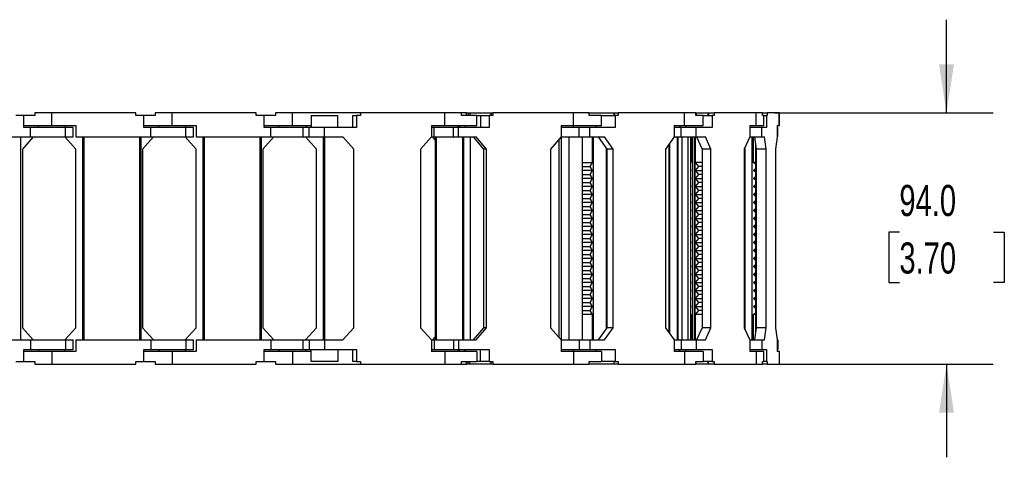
# Model space of a CAD drawing. Header units: millimetres. Extents: x 0 to 1537, y 0 to 1187.
# Tile 4 of 14: x 676 to 1044, y 687 to 851. Entities that reach past the tile are written whole.
import ezdxf

# ---------------------------------------------------------------- set-up
doc = ezdxf.new("R2010")
doc.units = ezdxf.units.MM
doc.header["$LTSCALE"] = 5.5
doc.layers.add('DIMENSIONS', color=140, linetype='Continuous', lineweight=25)
doc.styles.add('SLDTEXTSTYLE0', font='TXT', dxfattribs={"width": 0.7})
doc.dimstyles.new('SLDDIMSTYLE1', dxfattribs={"dimtxt": 11.869043, "dimasz": 18.161, "dimexe": 0, "dimexo": 0.0625, "dimgap": 2.967261, "dimtad": 0, "dimtih": 1, "dimtoh": 1, "dimdec": 1, "dimrnd": 1e-09, "dimzin": 4, "dimdsep": 46, "dimtxsty": 'SLDTEXTSTYLE0', "dimsah": 1, "dimcen": 0.09, "dimadec": 0, "dimazin": 1, "dimtfac": 1, "dimtdec": 1, "dimtmove": 0, "dimatfit": 0, "dimfxl": 0, "dimfrac": 2, "dimtolj": 1, "dimtzin": 12, "dimarcsym": 0})

# ---------------------------------------------------------------- blocks, each defined once
blk = doc.blocks.new('_D_4')
at = {"layer": 'DIMENSIONS'}
for p, q in [((1022.57, 816.35), (1022.57, 851.27)), ((958.37, 816.35), (1040.04, 816.35)), ((1004.94, 771.73), (1000.95, 771.73)), ((1000.95, 771.73), (1000.95, 752.87)), ((1040.21, 771.73), (1044.19, 771.73)), ((1044.19, 771.73), (1044.19, 752.87)), ((1000.95, 752.87), (1004.94, 752.87)), ((1044.19, 752.87), (1040.21, 752.87)), ((958.37, 722.35), (1040.04, 722.35)), ((1022.57, 722.35), (1022.57, 687.42))]:
    blk.add_line(p, q, dxfattribs=at)
for points in [[(1022.57, 816.35), (1025.37, 834.51), (1019.78, 834.51)], [(1022.57, 722.35), (1019.78, 704.19), (1025.37, 704.19)]]:
    blk.add_solid(points, dxfattribs=at)
at = {"layer": 'DIMENSIONS', "char_height": 11.642, "attachment_point": 1, "style": 'SLDTEXTSTYLE0'}
for s, insert in [('94.0', (1004.94, 789.4)), ('3.70', (1004.94, 767.88))]:
    blk.add_mtext(s, dxfattribs=dict(at, insert=insert))

msp = doc.modelspace()

# ---------------------------------------------------------------- linework, layer by layer
for p, q in [((677.36, 815.35), (674.36, 815.35)), ((677.36, 810.85), (677.36, 815.35)), ((677.36, 810.85), (677.36, 815.35)), ((677.36, 815.35), (677.36, 815.35)), ((681.56, 815.35), (677.36, 815.35)), ((681.56, 816.35), (681.56, 815.35)), ((687.86, 816.35), (681.56, 816.35)), ((687.86, 811.65), (687.86, 816.35)), ((719.36, 816.35), (687.86, 816.35)), ((719.36, 815.35), (719.36, 816.35)), ((722.36, 815.35), (719.36, 815.35)), ((722.36, 810.85), (722.36, 815.35)), ((722.36, 810.85), (722.36, 815.35)), ((722.36, 815.35), (722.36, 815.35)), ((726.56, 815.35), (722.36, 815.35)), ((726.56, 816.35), (726.56, 815.35)), ((732.86, 816.35), (726.56, 816.35)), ((732.86, 811.65), (732.86, 816.35)), ((764.36, 816.35), (732.86, 816.35)), ((764.36, 815.35), (764.36, 816.35)), ((767.36, 815.35), (764.36, 815.35)), ((767.36, 810.85), (767.36, 815.35)), ((767.36, 810.85), (767.36, 815.35)), ((767.36, 815.35), (767.36, 815.35)), ((771.56, 815.35), (767.36, 815.35)), ((771.56, 816.35), (771.56, 815.35)), ((777.86, 816.35), (771.56, 816.35)), ((777.86, 811.65), (777.86, 816.35)), ((803.34, 816.35), (777.86, 816.35)), ((784.84, 815.35), (784.84, 810.85)), ((784.84, 815.35), (794.84, 815.35)), ((794.84, 810.85), (794.84, 815.35)), ((800.33, 815.35), (800.33, 810.85)), ((800.33, 815.35), (801.84, 815.35)), ((801.84, 815.35), (801.84, 810.85)), ((803.34, 815.35), (801.84, 815.35)), ((803.34, 816.35), (803.34, 815.35)), ((834.84, 816.35), (803.34, 816.35)), ((834.84, 811.65), (834.84, 816.35)), ((841.14, 816.35), (834.84, 816.35)), ((842.95, 816.35), (841.14, 816.35)), ((841.14, 815.35), (841.14, 816.35)), ((846.84, 815.35), (841.14, 815.35)), ((842.95, 815.35), (842.95, 816.35)), ((842.95, 816.35), (843.66, 816.35)), ((843.66, 816.35), (843.66, 815.35)), ((843.66, 816.35), (844.28, 816.35)), ((844.28, 816.35), (844.28, 815.35)), ((844.28, 816.35), (852.16, 816.35)), ((846.84, 815.35), (848.22, 815.35)), ((846.84, 811.65), (846.84, 815.35)), ((848.22, 815.35), (848.22, 810.85)), ((848.22, 815.35), (851.45, 815.35)), ((851.45, 815.35), (851.45, 810.85)), ((852.89, 815.35), (851.45, 815.35)), ((852.16, 816.35), (852.16, 815.35)), ((852.16, 816.35), (852.18, 816.35)), ((852.18, 816.35), (852.18, 815.35)), ((852.18, 816.35), (852.89, 816.35)), ((852.89, 816.35), (852.89, 815.35)), ((883.09, 816.35), (852.89, 816.35)), ((883.09, 811.65), (883.09, 816.35)), ((888.86, 816.35), (883.09, 816.35)), ((888.86, 816.35), (898.12, 816.35)), ((888.86, 815.35), (888.86, 816.35)), ((893.53, 815.35), (888.86, 815.35)), ((893.53, 815.35), (898.59, 815.35)), ((893.53, 811.65), (893.53, 815.35)), ((898.12, 816.35), (898.12, 815.35)), ((898.12, 816.35), (898.22, 816.35)), ((898.22, 816.35), (898.22, 815.35)), ((898.22, 816.35), (899.77, 816.35)), ((898.59, 815.35), (898.59, 810.85)), ((899.77, 815.35), (898.59, 815.35)), ((899.77, 816.35), (899.77, 815.35)), ((924.5, 816.35), (899.77, 816.35)), ((924.5, 811.65), (924.5, 816.35)), ((928.84, 816.35), (924.5, 816.35)), ((928.84, 816.35), (928.91, 816.35)), ((928.84, 815.35), (928.84, 816.35)), ((931.58, 815.35), (928.84, 815.35)), ((928.91, 816.35), (928.91, 815.35)), ((928.91, 816.35), (928.93, 816.35)), ((928.93, 815.35), (928.93, 816.35)), ((928.93, 816.35), (933.25, 816.35)), ((931.58, 815.35), (934.92, 815.35)), ((931.58, 811.65), (931.58, 815.35)), ((933.25, 816.35), (933.25, 815.35)), ((933.25, 816.35), (933.5, 816.35)), ((933.5, 816.35), (933.5, 815.35)), ((933.5, 816.35), (935.67, 816.35)), ((934.92, 815.35), (934.92, 810.85)), ((935.67, 815.35), (934.92, 815.35)), ((935.67, 816.35), (935.67, 815.35)), ((951.38, 816.35), (935.67, 816.35)), ((951.38, 811.65), (951.38, 816.35)), ((953.69, 816.35), (951.38, 816.35)), ((953.69, 816.35), (955.45, 816.35)), ((953.69, 815.35), (953.69, 816.35)), ((954.18, 815.35), (953.69, 815.35)), ((954.18, 811.65), (954.18, 815.35)), ((954.18, 815.35), (955.23, 815.35)), ((955.23, 815.35), (955.23, 810.85)), ((955.45, 815.35), (955.23, 815.35)), ((955.45, 816.35), (955.45, 815.35)), ((959.91, 816.35), (955.45, 816.35)), ((959.91, 811.65), (959.91, 816.35)), ((960.12, 816.35), (959.91, 816.35)), ((960.12, 811.65), (960.12, 816.35)), ((677.36, 811.65), (687.86, 811.65)), ((679.86, 810.85), (677.36, 810.85)), ((679.86, 807.35), (679.86, 810.85)), ((692.96, 810.85), (679.86, 810.85)), ((682.86, 810.85), (682.86, 811.65)), ((687.86, 811.65), (696.86, 811.65)), ((692.86, 811.65), (692.86, 810.85)), ((692.96, 807.35), (692.96, 810.85)), ((695.86, 810.85), (692.96, 810.85)), ((695.86, 807.35), (695.86, 810.85)), ((696.86, 811.65), (696.86, 807.35)), ((722.36, 811.65), (732.86, 811.65)), ((724.86, 810.85), (722.36, 810.85)), ((724.86, 807.35), (724.86, 810.85)), ((737.96, 810.85), (724.86, 810.85)), ((727.86, 810.85), (727.86, 811.65)), ((732.86, 811.65), (741.86, 811.65)), ((737.86, 811.65), (737.86, 810.85)), ((737.96, 807.35), (737.96, 810.85)), ((740.86, 810.85), (737.96, 810.85)), ((740.86, 807.35), (740.86, 810.85)), ((741.86, 811.65), (741.86, 807.35)), ((767.36, 811.65), (777.86, 811.65)), ((769.86, 810.85), (767.36, 810.85)), ((769.86, 807.35), (769.86, 810.85)), ((781.84, 810.85), (769.86, 810.85)), ((772.86, 810.85), (772.86, 811.65)), ((777.86, 811.65), (784.84, 811.65)), ((781.84, 810.85), (781.84, 807.35)), ((784.09, 810.85), (781.84, 810.85)), ((782.86, 811.65), (782.86, 810.85)), ((784.09, 807.35), (784.09, 810.85)), ((789.84, 810.85), (784.09, 810.85)), ((789.84, 807.35), (789.84, 810.85)), ((801.84, 810.85), (789.84, 810.85)), ((829.94, 811.65), (829.94, 807.35)), ((829.94, 811.65), (834.84, 811.65)), ((830.04, 811.65), (830.04, 810.85)), ((830.91, 810.85), (830.04, 810.85)), ((830.91, 807.35), (830.91, 810.85)), ((838.1, 810.85), (830.91, 810.85)), ((834.84, 811.65), (846.84, 811.65)), ((838.1, 807.35), (838.1, 810.85)), ((839.95, 810.85), (838.1, 810.85)), ((839.84, 810.85), (839.84, 811.65)), ((839.95, 807.35), (839.95, 810.85)), ((851.45, 810.85), (839.95, 810.85)), ((840.07, 810.85), (840.07, 811.65)), ((840.36, 811.65), (840.36, 810.85)), ((842.53, 811.65), (842.53, 810.85)), ((878.4, 811.65), (878.4, 807.35)), ((878.4, 811.65), (883.09, 811.65)), ((885.15, 810.85), (878.4, 810.85)), ((883.02, 810.85), (883.02, 811.65)), ((883.09, 811.65), (893.53, 811.65)), ((885.15, 807.35), (885.15, 810.85)), ((889.18, 810.85), (885.15, 810.85)), ((889.18, 807.35), (889.18, 810.85)), ((898.59, 810.85), (889.18, 810.85)), ((891.53, 811.65), (891.53, 810.85)), ((920.65, 811.65), (920.65, 807.35)), ((920.65, 811.65), (924.5, 811.65)), ((923.3, 810.85), (920.65, 810.85)), ((922.84, 811.65), (922.84, 810.85)), ((923.3, 807.35), (923.3, 810.85)), ((928.93, 810.85), (923.3, 810.85)), ((924.5, 811.65), (931.58, 811.65)), ((925.04, 811.65), (925.04, 810.85)), ((928.93, 807.35), (928.93, 810.85)), ((934.92, 810.85), (928.93, 810.85)), ((948.94, 811.65), (948.94, 807.35)), ((948.94, 811.65), (951.38, 811.65)), ((953.53, 810.85), (948.94, 810.85)), ((951.38, 811.65), (954.18, 811.65)), ((953.53, 807.35), (953.53, 810.85)), ((955.23, 810.85), (953.53, 810.85)), ((959.21, 811.65), (959.21, 807.35)), ((959.21, 811.65), (959.91, 811.65)), ((959.47, 810.85), (959.21, 810.85)), ((959.47, 807.35), (959.47, 810.85)), ((959.91, 811.65), (960.12, 811.65)), ((651.86, 807.35), (679.86, 807.35)), ((676.26, 731.35), (676.26, 807.35)), ((680.96, 807.35), (676.86, 802.85)), ((679.86, 807.35), (692.96, 807.35)), ((696.86, 802.85), (692.76, 807.35)), ((692.96, 807.35), (695.86, 807.35)), ((696.86, 807.35), (724.86, 807.35)), ((699.46, 731.35), (699.46, 807.35)), ((699.96, 731.35), (699.96, 807.35)), ((720.76, 731.35), (720.76, 807.35)), ((721.26, 731.35), (721.26, 807.35)), ((725.96, 807.35), (721.86, 802.85)), ((724.86, 807.35), (737.96, 807.35)), ((741.86, 802.85), (737.76, 807.35)), ((737.96, 807.35), (740.86, 807.35)), ((741.86, 807.35), (769.86, 807.35)), ((744.46, 731.35), (744.46, 807.35)), ((744.96, 731.35), (744.96, 807.35)), ((765.76, 731.35), (765.76, 807.35)), ((766.26, 731.35), (766.26, 807.35)), ((770.96, 807.35), (766.86, 802.85)), ((769.86, 807.35), (781.84, 807.35)), ((781.84, 807.35), (784.09, 807.35)), ((786.86, 802.85), (782.76, 807.35)), ((784.09, 807.35), (789.84, 807.35)), ((789.46, 731.35), (789.46, 807.35)), ((789.84, 807.35), (796.74, 807.35)), ((789.96, 731.35), (789.96, 807.35)), ((800.84, 802.85), (796.74, 807.35)), ((829.94, 807.35), (825.84, 802.85)), ((829.94, 807.35), (830.91, 807.35)), ((831.32, 806.3), (830.38, 807.35)), ((830.91, 807.35), (838.1, 807.35)), ((831.32, 807.35), (831.32, 731.35)), ((831.72, 731.35), (831.72, 807.35)), ((838.1, 807.35), (839.95, 807.35)), ((839.95, 807.35), (846.56, 807.35)), ((841.59, 807.35), (841.59, 731.35)), ((841.61, 731.35), (841.61, 807.35)), ((842.04, 731.35), (842.04, 807.35)), ((844.52, 731.35), (844.52, 807.35)), ((845.48, 807.35), (849.42, 802.85)), ((850.49, 802.85), (846.56, 807.35)), ((878.4, 807.35), (874.47, 802.85)), ((878.4, 807.35), (885.15, 807.35)), ((878.58, 731.35), (878.58, 807.35)), ((881.39, 731.35), (881.39, 807.35)), ((885.15, 807.35), (889.18, 807.35)), ((886.41, 731.35), (886.41, 807.35)), ((889.18, 807.35), (894.59, 807.35)), ((890.03, 807.35), (890.03, 797.85)), ((890.34, 807.35), (890.34, 731.35)), ((892.24, 807.35), (895.46, 802.85)), ((897.81, 802.85), (894.59, 807.35)), ((920.65, 807.35), (917.43, 802.85)), ((920.65, 807.35), (923.3, 807.35)), ((921.78, 807.35), (921.78, 731.35)), ((922.21, 731.35), (922.21, 807.35)), ((923.3, 807.35), (928.93, 807.35)), ((923.7, 731.35), (923.7, 807.35)), ((925.96, 731.35), (925.96, 807.35)), ((926.87, 731.35), (926.87, 807.35)), ((927.08, 807.35), (927.08, 797.85)), ((927.58, 807.35), (927.58, 731.35)), ((928.48, 731.35), (928.48, 807.35)), ((928.5, 731.35), (928.5, 807.35)), ((928.71, 797.85), (928.71, 807.35)), ((928.93, 807.35), (932.37, 807.35)), ((929.08, 807.35), (931.13, 802.85)), ((934.42, 802.85), (932.37, 807.35)), ((948.94, 807.35), (946.89, 802.85)), ((948.94, 807.35), (953.53, 807.35)), ((949.88, 731.35), (949.88, 807.35)), ((950.37, 797.85), (950.37, 807.35)), ((950.75, 807.35), (951.33, 802.85)), ((953.53, 807.35), (954.51, 807.35)), ((955.09, 802.85), (954.51, 807.35)), ((959.21, 807.35), (958.63, 802.85)), ((959.21, 807.35), (959.47, 807.35)), ((877.54, 806.37), (877.54, 732.33)), ((877.65, 732.2), (877.65, 806.49)), ((895.36, 735.71), (895.36, 802.98)), ((918.77, 733.98), (918.77, 804.72)), ((919.04, 733.6), (919.04, 805.09)), ((947.29, 802.85), (947.16, 803.44)), ((951.06, 804.93), (951.06, 733.76)), ((676.86, 802.85), (676.86, 735.85)), ((696.86, 735.85), (696.86, 802.85)), ((721.86, 802.85), (721.86, 735.85)), ((741.86, 735.85), (741.86, 802.85)), ((766.86, 802.85), (766.86, 735.85)), ((786.86, 735.85), (786.86, 802.85)), ((800.84, 735.85), (800.84, 802.85)), ((825.84, 802.85), (825.84, 735.85)), ((850.49, 802.85), (849.42, 802.85)), ((849.42, 802.85), (849.42, 735.85)), ((850.49, 735.85), (850.49, 802.85)), ((874.47, 802.85), (874.47, 735.85)), ((897.81, 802.85), (895.46, 802.85)), ((895.46, 802.85), (895.46, 735.85)), ((897.81, 735.85), (897.81, 802.85)), ((917.43, 802.85), (917.43, 735.85)), ((934.42, 802.85), (931.13, 802.85)), ((931.13, 802.85), (931.13, 735.85)), ((934.42, 735.85), (934.42, 802.85)), ((946.89, 802.85), (946.89, 735.85)), ((947.29, 735.85), (947.29, 802.85)), ((955.09, 802.85), (951.33, 802.85)), ((951.33, 802.85), (951.33, 735.85)), ((955.09, 735.85), (955.09, 802.85)), ((958.63, 802.85), (958.63, 735.85)), ((886.41, 797.85), (890.03, 797.85)), ((886.41, 796.35), (889.1, 796.35)), ((890.03, 797.85), (889.1, 796.35)), ((889.1, 796.35), (890.03, 794.85)), ((926.87, 797.85), (927.08, 797.85)), ((927.08, 797.85), (926.87, 797.63)), ((931.13, 797.85), (928.71, 797.85)), ((929.94, 796.35), (928.71, 797.85)), ((928.71, 794.85), (929.94, 796.35)), ((931.13, 796.35), (929.94, 796.35)), ((951.06, 797.85), (950.37, 797.85)), ((951.06, 797.13), (950.37, 797.85)), ((890.03, 794.85), (886.41, 794.85)), ((886.41, 793.35), (889.1, 793.35)), ((890.03, 794.85), (889.1, 793.35)), ((889.1, 793.35), (890.03, 791.85)), ((926.87, 795.06), (927.08, 794.85)), ((927.08, 794.85), (926.87, 794.85)), ((927.08, 794.85), (926.87, 794.63)), ((926.87, 792.06), (927.08, 791.85)), ((928.71, 794.85), (931.13, 794.85)), ((929.94, 793.35), (928.71, 794.85)), ((928.71, 791.85), (929.94, 793.35)), ((931.13, 793.35), (929.94, 793.35)), ((950.37, 794.85), (951.06, 795.56)), ((950.37, 794.85), (951.06, 794.85)), ((951.06, 794.13), (950.37, 794.85)), ((950.37, 791.85), (951.06, 792.56)), ((890.03, 791.85), (886.41, 791.85)), ((886.41, 790.35), (889.1, 790.35)), ((890.03, 788.85), (886.41, 788.85)), ((890.03, 791.85), (889.1, 790.35)), ((889.1, 790.35), (890.03, 788.85)), ((890.03, 788.85), (889.1, 787.35)), ((927.08, 791.85), (926.87, 791.85)), ((927.08, 791.85), (926.87, 791.63)), ((926.87, 789.06), (927.08, 788.85)), ((927.08, 788.85), (926.87, 788.85)), ((927.08, 788.85), (926.87, 788.63)), ((928.71, 791.85), (931.13, 791.85)), ((929.94, 790.35), (928.71, 791.85)), ((928.71, 788.85), (929.94, 790.35)), ((928.71, 788.85), (931.13, 788.85)), ((929.94, 787.35), (928.71, 788.85)), ((931.13, 790.35), (929.94, 790.35)), ((950.37, 791.85), (951.06, 791.85)), ((951.06, 791.13), (950.37, 791.85)), ((950.37, 788.85), (951.06, 789.56)), ((950.37, 788.85), (951.06, 788.85)), ((951.06, 788.13), (950.37, 788.85)), ((886.41, 787.35), (889.1, 787.35)), ((890.03, 785.85), (886.41, 785.85)), ((889.1, 787.35), (890.03, 785.85)), ((890.03, 785.85), (889.1, 784.35)), ((926.87, 786.06), (927.08, 785.85)), ((927.08, 785.85), (926.87, 785.85)), ((927.08, 785.85), (926.87, 785.63)), ((928.71, 785.85), (929.94, 787.35)), ((928.71, 785.85), (931.13, 785.85)), ((929.94, 784.35), (928.71, 785.85)), ((931.13, 787.35), (929.94, 787.35)), ((950.37, 785.85), (951.06, 786.56)), ((950.37, 785.85), (951.06, 785.85)), ((951.06, 785.13), (950.37, 785.85)), ((886.41, 784.35), (889.1, 784.35)), ((890.03, 782.85), (886.41, 782.85)), ((886.41, 781.35), (889.1, 781.35)), ((889.1, 784.35), (890.03, 782.85)), ((890.03, 782.85), (889.1, 781.35)), ((889.1, 781.35), (890.03, 779.85)), ((926.87, 783.06), (927.08, 782.85)), ((927.08, 782.85), (926.87, 782.85)), ((927.08, 782.85), (926.87, 782.63)), ((928.71, 782.85), (929.94, 784.35)), ((928.71, 782.85), (931.13, 782.85)), ((929.94, 781.35), (928.71, 782.85)), ((928.71, 779.85), (929.94, 781.35)), ((931.13, 784.35), (929.94, 784.35)), ((931.13, 781.35), (929.94, 781.35)), ((950.37, 782.85), (951.06, 783.56)), ((950.37, 782.85), (951.06, 782.85)), ((951.06, 782.13), (950.37, 782.85)), ((890.03, 779.85), (886.41, 779.85)), ((886.41, 778.35), (889.1, 778.35)), ((890.03, 779.85), (889.1, 778.35)), ((889.1, 778.35), (890.03, 776.85)), ((926.87, 780.06), (927.08, 779.85)), ((927.08, 779.85), (926.87, 779.85)), ((927.08, 779.85), (926.87, 779.63)), ((928.71, 779.85), (931.13, 779.85)), ((929.94, 778.35), (928.71, 779.85)), ((928.71, 776.85), (929.94, 778.35)), ((931.13, 778.35), (929.94, 778.35)), ((950.37, 779.85), (951.06, 780.56)), ((950.37, 779.85), (951.06, 779.85)), ((951.06, 779.13), (950.37, 779.85)), ((950.37, 776.85), (951.06, 777.56)), ((890.03, 776.85), (886.41, 776.85)), ((886.41, 775.35), (889.1, 775.35)), ((890.03, 773.85), (886.41, 773.85)), ((890.03, 776.85), (889.1, 775.35)), ((889.1, 775.35), (890.03, 773.85)), ((890.03, 773.85), (889.1, 772.35)), ((926.87, 777.06), (927.08, 776.85)), ((927.08, 776.85), (926.87, 776.85)), ((927.08, 776.85), (926.87, 776.63)), ((926.87, 774.06), (927.08, 773.85)), ((927.08, 773.85), (926.87, 773.85)), ((927.08, 773.85), (926.87, 773.63)), ((928.71, 776.85), (931.13, 776.85)), ((929.94, 775.35), (928.71, 776.85)), ((928.71, 773.85), (929.94, 775.35)), ((928.71, 773.85), (931.13, 773.85)), ((929.94, 772.35), (928.71, 773.85)), ((931.13, 775.35), (929.94, 775.35)), ((950.37, 776.85), (951.06, 776.85)), ((951.06, 776.13), (950.37, 776.85)), ((950.37, 773.85), (951.06, 774.56)), ((950.37, 773.85), (951.06, 773.85)), ((951.06, 773.13), (950.37, 773.85)), ((886.41, 772.35), (889.1, 772.35)), ((890.03, 770.85), (886.41, 770.85)), ((889.1, 772.35), (890.03, 770.85)), ((890.03, 770.85), (889.1, 769.35)), ((926.87, 771.06), (927.08, 770.85)), ((927.08, 770.85), (926.87, 770.85)), ((927.08, 770.85), (926.87, 770.63)), ((928.71, 770.85), (929.94, 772.35)), ((928.71, 770.85), (931.13, 770.85)), ((929.94, 769.35), (928.71, 770.85)), ((931.13, 772.35), (929.94, 772.35)), ((950.37, 770.85), (951.06, 771.56)), ((950.37, 770.85), (951.06, 770.85)), ((951.06, 770.13), (950.37, 770.85)), ((886.41, 769.35), (889.1, 769.35)), ((890.03, 767.85), (886.41, 767.85)), ((886.41, 766.35), (889.1, 766.35)), ((889.1, 769.35), (890.03, 767.85)), ((890.03, 767.85), (889.1, 766.35)), ((889.1, 766.35), (890.03, 764.85)), ((926.87, 768.06), (927.08, 767.85)), ((927.08, 767.85), (926.87, 767.85)), ((927.08, 767.85), (926.87, 767.63)), ((928.71, 767.85), (929.94, 769.35)), ((928.71, 767.85), (931.13, 767.85)), ((929.94, 766.35), (928.71, 767.85)), ((928.71, 764.85), (929.94, 766.35)), ((931.13, 769.35), (929.94, 769.35)), ((931.13, 766.35), (929.94, 766.35)), ((950.37, 767.85), (951.06, 768.56)), ((950.37, 767.85), (951.06, 767.85)), ((951.06, 767.13), (950.37, 767.85)), ((890.03, 764.85), (886.41, 764.85)), ((886.41, 763.35), (889.1, 763.35)), ((890.03, 764.85), (889.1, 763.35)), ((889.1, 763.35), (890.03, 761.85)), ((926.87, 765.06), (927.08, 764.85)), ((927.08, 764.85), (926.87, 764.85)), ((927.08, 764.85), (926.87, 764.63)), ((928.71, 764.85), (931.13, 764.85)), ((929.94, 763.35), (928.71, 764.85)), ((928.71, 761.85), (929.94, 763.35)), ((931.13, 763.35), (929.94, 763.35)), ((950.37, 764.85), (951.06, 765.56)), ((950.37, 764.85), (951.06, 764.85)), ((951.06, 764.13), (950.37, 764.85)), ((950.37, 761.85), (951.06, 762.56)), ((890.03, 761.85), (886.41, 761.85)), ((886.41, 760.35), (889.1, 760.35)), ((890.03, 758.85), (886.41, 758.85)), ((890.03, 761.85), (889.1, 760.35)), ((889.1, 760.35), (890.03, 758.85)), ((890.03, 758.85), (889.1, 757.35)), ((926.87, 762.06), (927.08, 761.85)), ((927.08, 761.85), (926.87, 761.85)), ((927.08, 761.85), (926.87, 761.63)), ((926.87, 759.06), (927.08, 758.85)), ((927.08, 758.85), (926.87, 758.85)), ((927.08, 758.85), (926.87, 758.63)), ((928.71, 761.85), (931.13, 761.85)), ((929.94, 760.35), (928.71, 761.85)), ((928.71, 758.85), (929.94, 760.35)), ((928.71, 758.85), (931.13, 758.85)), ((929.94, 757.35), (928.71, 758.85)), ((931.13, 760.35), (929.94, 760.35)), ((950.37, 761.85), (951.06, 761.85)), ((951.06, 761.13), (950.37, 761.85)), ((950.37, 758.85), (951.06, 759.56)), ((950.37, 758.85), (951.06, 758.85)), ((951.06, 758.13), (950.37, 758.85)), ((886.41, 757.35), (889.1, 757.35)), ((890.03, 755.85), (886.41, 755.85)), ((889.1, 757.35), (890.03, 755.85)), ((890.03, 755.85), (889.1, 754.35)), ((926.87, 756.06), (927.08, 755.85)), ((927.08, 755.85), (926.87, 755.85)), ((927.08, 755.85), (926.87, 755.63)), ((928.71, 755.85), (929.94, 757.35)), ((928.71, 755.85), (931.13, 755.85)), ((929.94, 754.35), (928.71, 755.85)), ((931.13, 757.35), (929.94, 757.35)), ((950.37, 755.85), (951.06, 756.56)), ((950.37, 755.85), (951.06, 755.85)), ((951.06, 755.13), (950.37, 755.85)), ((886.41, 754.35), (889.1, 754.35)), ((890.03, 752.85), (886.41, 752.85)), ((889.1, 754.35), (890.03, 752.85)), ((890.03, 752.85), (889.1, 751.35)), ((926.87, 753.06), (927.08, 752.85)), ((927.08, 752.85), (926.87, 752.85)), ((927.08, 752.85), (926.87, 752.63)), ((928.71, 752.85), (929.94, 754.35)), ((928.71, 752.85), (931.13, 752.85)), ((929.94, 751.35), (928.71, 752.85)), ((931.13, 754.35), (929.94, 754.35)), ((950.37, 752.85), (951.06, 753.56)), ((950.37, 752.85), (951.06, 752.85)), ((951.06, 752.13), (950.37, 752.85)), ((886.41, 751.35), (889.1, 751.35)), ((890.03, 749.85), (886.41, 749.85)), ((886.41, 748.35), (889.1, 748.35)), ((889.1, 751.35), (890.03, 749.85)), ((890.03, 749.85), (889.1, 748.35)), ((889.1, 748.35), (890.03, 746.85)), ((926.87, 750.06), (927.08, 749.85)), ((927.08, 749.85), (926.87, 749.85)), ((927.08, 749.85), (926.87, 749.63)), ((928.71, 749.85), (929.94, 751.35)), ((928.71, 749.85), (931.13, 749.85)), ((929.94, 748.35), (928.71, 749.85)), ((928.71, 746.85), (929.94, 748.35)), ((931.13, 751.35), (929.94, 751.35)), ((931.13, 748.35), (929.94, 748.35)), ((950.37, 749.85), (951.06, 750.56)), ((950.37, 749.85), (951.06, 749.85)), ((951.06, 749.13), (950.37, 749.85)), ((890.03, 746.85), (886.41, 746.85)), ((886.41, 745.35), (889.1, 745.35)), ((890.03, 746.85), (889.1, 745.35)), ((889.1, 745.35), (890.03, 743.85)), ((926.87, 747.06), (927.08, 746.85)), ((927.08, 746.85), (926.87, 746.85)), ((927.08, 746.85), (926.87, 746.63)), ((926.87, 744.06), (927.08, 743.85)), ((928.71, 746.85), (931.13, 746.85)), ((929.94, 745.35), (928.71, 746.85)), ((928.71, 743.85), (929.94, 745.35)), ((931.13, 745.35), (929.94, 745.35)), ((950.37, 746.85), (951.06, 747.56)), ((950.37, 746.85), (951.06, 746.85)), ((951.06, 746.13), (950.37, 746.85)), ((950.37, 743.85), (951.06, 744.56)), ((890.03, 743.85), (886.41, 743.85)), ((886.41, 742.35), (889.1, 742.35)), ((890.03, 740.85), (886.41, 740.85)), ((890.03, 743.85), (889.1, 742.35)), ((889.1, 742.35), (890.03, 740.85)), ((890.03, 740.85), (890.03, 731.35)), ((927.08, 743.85), (926.87, 743.85)), ((927.08, 743.85), (926.87, 743.63)), ((926.87, 741.06), (927.08, 740.85)), ((927.08, 740.85), (926.87, 740.85)), ((927.08, 740.85), (927.08, 731.35)), ((928.71, 743.85), (931.13, 743.85)), ((929.94, 742.35), (928.71, 743.85)), ((928.71, 740.85), (929.94, 742.35)), ((931.13, 740.85), (928.71, 740.85)), ((928.71, 731.35), (928.71, 740.85)), ((931.13, 742.35), (929.94, 742.35)), ((950.37, 743.85), (951.06, 743.85)), ((951.06, 743.13), (950.37, 743.85)), ((950.37, 740.85), (951.06, 741.56)), ((951.06, 740.85), (950.37, 740.85)), ((950.37, 731.35), (950.37, 740.85)), ((676.86, 735.85), (680.96, 731.35)), ((692.76, 731.35), (696.86, 735.85)), ((721.86, 735.85), (725.96, 731.35)), ((737.76, 731.35), (741.86, 735.85)), ((766.86, 735.85), (770.96, 731.35)), ((782.76, 731.35), (786.86, 735.85)), ((796.74, 731.35), (800.84, 735.85)), ((825.84, 735.85), (829.94, 731.35)), ((849.42, 735.85), (845.48, 731.35)), ((846.56, 731.35), (850.49, 735.85)), ((850.49, 735.85), (849.42, 735.85)), ((874.47, 735.85), (878.4, 731.35)), ((895.46, 735.85), (892.24, 731.35)), ((894.59, 731.35), (897.81, 735.85)), ((897.81, 735.85), (895.46, 735.85)), ((917.43, 735.85), (920.65, 731.35)), ((931.13, 735.85), (929.08, 731.35)), ((934.42, 735.85), (931.13, 735.85)), ((932.37, 731.35), (934.42, 735.85)), ((946.89, 735.85), (948.94, 731.35)), ((947.16, 735.26), (947.29, 735.85)), ((951.33, 735.85), (950.75, 731.35)), ((955.09, 735.85), (951.33, 735.85)), ((954.51, 731.35), (955.09, 735.85)), ((958.63, 735.85), (959.21, 731.35)), ((651.86, 731.35), (679.86, 731.35)), ((679.86, 731.35), (679.86, 727.85)), ((679.86, 731.35), (692.96, 731.35)), ((692.96, 731.35), (692.96, 727.85)), ((692.96, 731.35), (695.86, 731.35)), ((695.86, 727.85), (695.86, 731.35)), ((696.86, 731.35), (724.86, 731.35)), ((696.86, 731.35), (696.86, 727.05)), ((724.86, 731.35), (724.86, 727.85)), ((724.86, 731.35), (737.96, 731.35)), ((737.96, 731.35), (737.96, 727.85)), ((737.96, 731.35), (740.86, 731.35)), ((740.86, 727.85), (740.86, 731.35)), ((741.86, 731.35), (741.86, 727.05)), ((741.86, 731.35), (769.86, 731.35)), ((769.86, 731.35), (769.86, 727.85)), ((769.86, 731.35), (781.84, 731.35)), ((781.84, 731.35), (781.84, 727.85)), ((781.84, 731.35), (784.09, 731.35)), ((784.09, 731.35), (784.09, 727.85)), ((784.09, 731.35), (789.84, 731.35)), ((789.84, 731.35), (789.84, 727.85)), ((789.84, 731.35), (796.74, 731.35)), ((829.94, 731.35), (830.91, 731.35)), ((829.94, 731.35), (829.94, 727.05)), ((830.38, 731.35), (831.32, 732.4)), ((830.91, 731.35), (830.91, 727.85)), ((830.91, 731.35), (838.1, 731.35)), ((838.1, 731.35), (838.1, 727.85)), ((838.1, 731.35), (839.95, 731.35)), ((839.95, 731.35), (839.95, 727.85)), ((839.95, 731.35), (846.56, 731.35)), ((878.4, 731.35), (885.15, 731.35)), ((878.4, 731.35), (878.4, 727.05)), ((885.15, 731.35), (885.15, 727.85)), ((885.15, 731.35), (889.18, 731.35)), ((889.18, 731.35), (889.18, 727.85)), ((889.18, 731.35), (894.59, 731.35)), ((920.65, 731.35), (923.3, 731.35)), ((920.65, 731.35), (920.65, 727.05)), ((923.3, 731.35), (923.3, 727.85)), ((923.3, 731.35), (928.93, 731.35)), ((928.93, 731.35), (928.93, 727.85)), ((928.93, 731.35), (932.37, 731.35)), ((948.94, 731.35), (953.53, 731.35)), ((948.94, 731.35), (948.94, 727.05)), ((953.53, 731.35), (953.53, 727.85)), ((953.53, 731.35), (954.51, 731.35)), ((959.21, 731.35), (959.47, 731.35)), ((959.21, 731.35), (959.21, 727.05)), ((959.47, 731.35), (959.47, 727.85)), ((677.36, 723.35), (677.36, 727.85)), ((677.36, 727.85), (679.86, 727.85)), ((677.36, 723.35), (677.36, 727.85)), ((687.86, 727.05), (677.36, 727.05)), ((679.86, 727.85), (692.96, 727.85)), ((682.86, 727.85), (682.86, 727.05)), ((687.86, 727.05), (687.86, 722.35)), ((696.86, 727.05), (687.86, 727.05)), ((692.86, 727.05), (692.86, 727.85)), ((692.96, 727.85), (695.86, 727.85)), ((722.36, 723.35), (722.36, 727.85)), ((722.36, 727.85), (724.86, 727.85)), ((722.36, 723.35), (722.36, 727.85)), ((732.86, 727.05), (722.36, 727.05)), ((724.86, 727.85), (737.96, 727.85)), ((727.86, 727.85), (727.86, 727.05)), ((732.86, 727.05), (732.86, 722.35)), ((741.86, 727.05), (732.86, 727.05)), ((737.86, 727.05), (737.86, 727.85)), ((737.96, 727.85), (740.86, 727.85)), ((767.36, 723.35), (767.36, 727.85)), ((767.36, 727.85), (769.86, 727.85)), ((767.36, 723.35), (767.36, 727.85)), ((777.86, 727.05), (767.36, 727.05)), ((769.86, 727.85), (781.84, 727.85)), ((772.86, 727.85), (772.86, 727.05)), ((777.86, 727.05), (777.86, 722.35)), ((784.84, 727.05), (777.86, 727.05)), ((781.84, 727.85), (784.09, 727.85)), ((782.86, 727.05), (782.86, 727.85)), ((784.09, 727.85), (789.84, 727.85)), ((784.84, 723.35), (784.84, 727.85)), ((789.84, 727.85), (801.84, 727.85)), ((794.84, 727.85), (794.84, 723.35)), ((800.33, 727.85), (800.33, 723.35)), ((801.84, 727.85), (801.84, 723.35)), ((829.84, 727.85), (830.91, 727.85)), ((834.84, 727.05), (829.94, 727.05)), ((830.04, 727.05), (830.04, 727.85)), ((830.91, 727.85), (838.1, 727.85)), ((834.84, 727.05), (834.84, 722.35)), ((846.84, 727.05), (834.84, 727.05)), ((838.1, 727.85), (839.95, 727.85)), ((839.84, 727.05), (839.84, 727.85)), ((839.95, 727.85), (851.45, 727.85)), ((840.07, 727.05), (840.07, 727.85)), ((840.36, 727.05), (840.36, 727.85)), ((842.53, 727.05), (842.53, 727.85)), ((846.84, 727.05), (846.84, 723.35)), ((848.22, 723.35), (848.22, 727.85)), ((851.45, 727.85), (851.45, 723.35)), ((878.4, 727.85), (885.15, 727.85)), ((883.09, 727.05), (878.4, 727.05)), ((883.02, 727.05), (883.02, 727.85)), ((883.09, 727.05), (883.09, 722.35)), ((893.53, 727.05), (883.09, 727.05)), ((885.15, 727.85), (889.18, 727.85)), ((889.18, 727.85), (898.59, 727.85)), ((891.53, 727.05), (891.53, 727.85)), ((893.53, 727.05), (893.53, 723.35)), ((898.59, 727.85), (898.59, 723.35)), ((920.65, 727.85), (923.3, 727.85)), ((924.5, 727.05), (920.65, 727.05)), ((922.84, 727.05), (922.84, 727.85)), ((923.3, 727.85), (928.93, 727.85)), ((924.5, 727.05), (924.5, 722.35)), ((931.58, 727.05), (924.5, 727.05)), ((925.04, 727.05), (925.04, 727.85)), ((928.93, 727.85), (934.92, 727.85)), ((931.58, 727.05), (931.58, 723.35)), ((934.92, 727.85), (934.92, 723.35)), ((948.94, 727.85), (953.53, 727.85)), ((951.38, 727.05), (948.94, 727.05)), ((951.38, 727.05), (951.38, 722.35)), ((954.18, 727.05), (951.38, 727.05)), ((953.53, 727.85), (955.23, 727.85)), ((954.18, 723.35), (954.18, 727.05)), ((955.23, 727.85), (955.23, 723.35)), ((959.21, 727.85), (959.47, 727.85)), ((959.91, 727.05), (959.21, 727.05)), ((959.91, 727.05), (959.91, 722.35)), ((960.12, 727.05), (959.91, 727.05)), ((960.12, 722.35), (960.12, 727.05)), ((674.36, 723.35), (677.36, 723.35)), ((677.36, 723.35), (677.36, 723.35)), ((677.36, 723.35), (681.56, 723.35)), ((681.56, 723.35), (681.56, 722.35)), ((681.56, 722.35), (687.86, 722.35)), ((687.86, 722.35), (719.36, 722.35)), ((719.36, 723.35), (722.36, 723.35)), ((719.36, 722.35), (719.36, 723.35)), ((722.36, 723.35), (722.36, 723.35)), ((722.36, 723.35), (726.56, 723.35)), ((726.56, 723.35), (726.56, 722.35)), ((726.56, 722.35), (732.86, 722.35)), ((732.86, 722.35), (764.36, 722.35)), ((764.36, 723.35), (767.36, 723.35)), ((764.36, 722.35), (764.36, 723.35)), ((767.36, 723.35), (767.36, 723.35)), ((767.36, 723.35), (771.56, 723.35)), ((771.56, 723.35), (771.56, 722.35)), ((771.56, 722.35), (777.86, 722.35)), ((777.86, 722.35), (803.34, 722.35)), ((794.84, 723.35), (784.84, 723.35)), ((801.84, 723.35), (800.33, 723.35)), ((801.84, 723.35), (803.34, 723.35)), ((803.34, 723.35), (803.34, 722.35)), ((803.34, 722.35), (834.84, 722.35)), ((834.84, 722.35), (841.14, 722.35)), ((841.14, 723.35), (846.84, 723.35)), ((841.14, 722.35), (841.14, 723.35)), ((841.14, 722.35), (842.95, 722.35)), ((842.95, 722.35), (842.95, 723.35)), ((843.66, 722.35), (842.95, 722.35)), ((843.66, 722.35), (843.66, 723.35)), ((844.28, 722.35), (843.66, 722.35)), ((844.28, 722.35), (844.28, 723.35)), ((852.16, 722.35), (844.28, 722.35)), ((848.22, 723.35), (846.84, 723.35)), ((851.45, 723.35), (848.22, 723.35)), ((851.45, 723.35), (852.89, 723.35)), ((852.16, 723.35), (852.16, 722.35)), ((852.18, 722.35), (852.16, 722.35)), ((852.18, 722.35), (852.18, 723.35)), ((852.89, 722.35), (852.18, 722.35)), ((852.89, 723.35), (852.89, 722.35)), ((852.89, 722.35), (883.09, 722.35)), ((883.09, 722.35), (888.86, 722.35)), ((888.86, 722.35), (888.86, 723.35)), ((888.86, 723.35), (893.53, 723.35)), ((898.12, 722.35), (888.86, 722.35)), ((898.59, 723.35), (893.53, 723.35)), ((898.12, 723.35), (898.12, 722.35)), ((898.22, 722.35), (898.12, 722.35)), ((898.22, 722.35), (898.22, 723.35)), ((899.77, 722.35), (898.22, 722.35)), ((898.59, 723.35), (899.77, 723.35)), ((899.77, 723.35), (899.77, 722.35)), ((899.77, 722.35), (924.5, 722.35)), ((924.5, 722.35), (928.84, 722.35)), ((928.84, 722.35), (928.84, 723.35)), ((928.84, 723.35), (931.58, 723.35)), ((928.91, 722.35), (928.84, 722.35)), ((928.91, 722.35), (928.91, 723.35)), ((928.93, 722.35), (928.91, 722.35)), ((928.93, 722.35), (928.93, 723.35)), ((933.25, 722.35), (928.93, 722.35)), ((934.92, 723.35), (931.58, 723.35)), ((933.25, 723.35), (933.25, 722.35)), ((933.5, 722.35), (933.25, 722.35)), ((933.5, 722.35), (933.5, 723.35)), ((935.67, 722.35), (933.5, 722.35)), ((934.92, 723.35), (935.67, 723.35)), ((935.67, 723.35), (935.67, 722.35)), ((935.67, 722.35), (951.38, 722.35)), ((951.38, 722.35), (953.69, 722.35)), ((953.69, 722.35), (953.69, 723.35)), ((953.69, 723.35), (954.18, 723.35)), ((955.45, 722.35), (953.69, 722.35)), ((955.23, 723.35), (954.18, 723.35)), ((955.23, 723.35), (955.45, 723.35)), ((955.45, 723.35), (955.45, 722.35)), ((955.45, 722.35), (959.91, 722.35)), ((959.91, 722.35), (960.12, 722.35))]:
    msp.add_line(p, q)

# ---------------------------------------------------------------- dimensions: what is measured, and where the dimension line sits
at = {"layer": 'DIMENSIONS'}
dim = msp.add_linear_dim(base=(1022.57, 722.35), p1=(951.38, 816.35), p2=(951.38, 722.35), angle=90, dimstyle='SLDDIMSTYLE1', dxfattribs=at)
dim.commit()
dim.dimension.update_dxf_attribs({"geometry": '_D_4', "text_midpoint": (1022.57, 771.73), "dimtype": 160})

doc.saveas('drawing.dxf')
